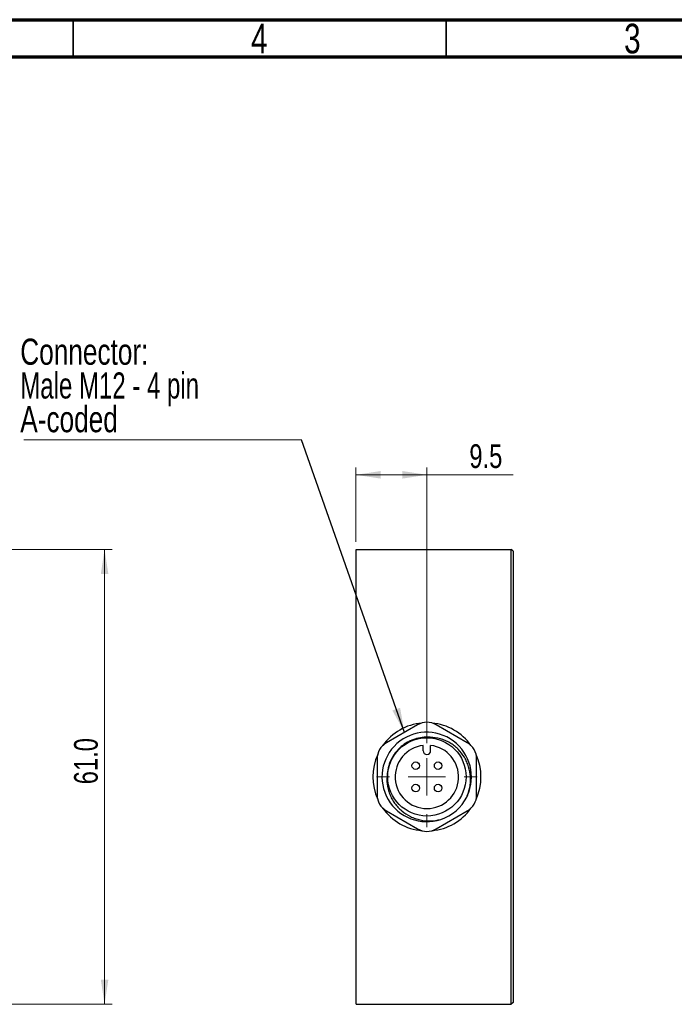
# Model space of a CAD drawing. Header units: millimetres. Extents: x 15 to 415, y 5 to 292.
# Tile 5 of 10: x 208 to 296, y 160 to 292. Entities that reach past the tile are written whole.
import ezdxf

# ---------------------------------------------------------------- set-up
doc = ezdxf.new("R2010")
doc.units = ezdxf.units.MM
doc.styles.add('SLDTEXTSTYLE0', font='TXT', dxfattribs={"width": 0.75})
doc.styles.add('SLDTEXTSTYLE1', font='TXT', dxfattribs={"width": 0.6875})
doc.dimstyles.new('SLDDIMSTYLE0', dxfattribs={"dimtxt": 3.175, "dimasz": 3.302, "dimexe": 0, "dimexo": 0.0625, "dimgap": 0.79375, "dimtad": 1, "dimdec": 1, "dimrnd": 1e-09, "dimzin": 4, "dimdsep": 46, "dimtxsty": 'SLDTEXTSTYLE0', "dimsah": 1, "dimcen": 0.09, "dimadec": 0, "dimazin": 1, "dimtfac": 1, "dimtdec": 1, "dimtofl": 0, "dimtmove": 0, "dimatfit": 3, "dimfxl": 1, "dimfrac": 2, "dimtolj": 1, "dimtzin": 12, "dimarcsym": 0})
doc.dimstyles.new('SLDDIMSTYLE1', dxfattribs={"dimtxt": 3.175, "dimasz": 3.302, "dimexe": 0, "dimexo": 0.0625, "dimgap": 0.79375, "dimtad": 1, "dimdec": 1, "dimrnd": 1e-09, "dimzin": 12, "dimdsep": 46, "dimtxsty": 'SLDTEXTSTYLE0', "dimsah": 1, "dimcen": 0.09, "dimadec": 0, "dimazin": 3, "dimtfac": 1, "dimtdec": 1, "dimtofl": 0, "dimtmove": 0, "dimatfit": 3, "dimfxl": 1, "dimfrac": 2, "dimtolj": 1, "dimtzin": 12, "dimarcsym": 0})
doc.dimstyles.new('SLDDIMSTYLE2', dxfattribs={"dimtxt": 0.18, "dimasz": 3.302, "dimexe": 0, "dimexo": 0.0625, "dimgap": 0, "dimtad": 0, "dimtih": 1, "dimtoh": 1, "dimdec": 0, "dimrnd": 1e-09, "dimzin": 0, "dimdsep": 46, "dimtxsty": 'Standard', "dimsah": 1, "dimcen": 0.09, "dimadec": 0, "dimazin": 0, "dimtfac": 3.302, "dimtdec": 0, "dimtofl": 0, "dimtmove": 0, "dimatfit": 3, "dimfxl": 1, "dimfrac": 2, "dimtolj": 1, "dimtzin": 0, "dimarcsym": 0})

# ---------------------------------------------------------------- blocks, each defined once
blk = doc.blocks.new('_D_3')
at = {"color": 7, "linetype": 'Continuous', "lineweight": 0}
for p, q in [((189.44, 220.97), (220.22, 220.97)), ((219.22, 159.97), (219.22, 220.97)), ((189.44, 159.97), (220.22, 159.97))]:
    blk.add_line(p, q, dxfattribs=at)
at = {"color": 7, "linetype": 'Continuous', "lineweight": 18}
for points in [[(219.22, 220.97), (218.72, 217.67), (219.73, 217.67)], [(219.22, 159.97), (219.73, 163.27), (218.72, 163.27)]]:
    blk.add_solid(points, dxfattribs=at)
at = {"color": 7, "linetype": 'Continuous', "lineweight": 18, "insert": (215.13, 189.47), "char_height": 3.175, "attachment_point": 1, "rotation": 90, "style": 'SLDTEXTSTYLE0'}
blk.add_mtext('61.0', dxfattribs=at)
blk = doc.blocks.new('_D_5')
at = {"color": 7, "linetype": 'Continuous', "lineweight": 0}
for p, q in [((252.92, 221.97), (252.92, 231.97)), ((262.42, 194.97), (262.42, 231.97)), ((262.42, 230.97), (252.92, 230.97)), ((262.42, 230.97), (273.98, 230.97))]:
    blk.add_line(p, q, dxfattribs=at)
at = {"color": 7, "linetype": 'Continuous', "lineweight": 18}
for points in [[(252.92, 230.97), (256.23, 230.46), (256.23, 231.48)], [(262.42, 230.97), (259.12, 231.48), (259.12, 230.46)]]:
    blk.add_solid(points, dxfattribs=at)
at = {"color": 7, "linetype": 'Continuous', "lineweight": 18, "insert": (268.11, 235.06), "char_height": 3.175, "attachment_point": 1, "style": 'SLDTEXTSTYLE0'}
blk.add_mtext('9.5', dxfattribs=at)
blk = doc.blocks.new('SW_NOTE_0_2')
at = {"color": 0, "linetype": 'Continuous', "lineweight": 0}
blk.add_line((-37.23, 0), (0, 0), dxfattribs=at)
at = {"color": 0, "linetype": 'Continuous', "lineweight": 0, "char_height": 3.5, "attachment_point": 1}
for s, insert, style in [('Connector:', (-37.71, 13.59), 'SLDTEXTSTYLE0'), ('Male M12 - 4 pin', (-37.71, 9.06), 'SLDTEXTSTYLE1'), ('A-coded', (-37.71, 4.54), 'SLDTEXTSTYLE0')]:
    blk.add_mtext(s, dxfattribs=dict(at, insert=insert, style=style))
blk = doc.blocks.new('SW_CENTERMARKSYMBOL_0')
at = {"color": 0, "linetype": 'Continuous', "lineweight": 18}
for p, q in [((0, 5), (0, 6.75)), ((0, 0), (0, 2.5)), ((-5, 0), (-6.75, 0)), ((0, 0), (-2.5, 0)), ((0, 0), (0, -2.5)), ((0, 0), (2.5, 0)), ((5, 0), (6.75, 0)), ((0, -5), (0, -6.75))]:
    blk.add_line(p, q, dxfattribs=at)

msp = doc.modelspace()

# ---------------------------------------------------------------- linework, layer by layer
at = {"color": 7, "linetype": 'Continuous', "lineweight": 70}
for p, q in [((15, 292), (415, 292)), ((20, 287), (410, 287))]:
    msp.add_line(p, q, dxfattribs=at)
at = {"color": 7, "linetype": 'Continuous', "lineweight": 35}
for p, q in [((215, 292), (215, 287)), ((215, 287), (215, 292)), ((265, 287), (265, 292))]:
    msp.add_line(p, q, dxfattribs=at)
at = {"color": 7, "linetype": 'Continuous', "lineweight": 25}
for p, q in [((252.924, 220.968), (273.734, 220.968)), ((252.924, 159.968), (252.924, 220.968)), ((273.734, 159.968), (273.734, 220.968)), ((273.984, 220.718), (273.734, 220.968)), ((273.984, 220.718), (273.984, 160.218)), ((261.174, 197.446), (257.006, 195.04)), ((267.842, 195.04), (263.674, 197.446)), ((261.924, 193.968), (261.924, 194.688)), ((262.924, 193.968), (262.924, 194.688)), ((255.756, 192.875), (255.756, 188.061)), ((269.092, 188.061), (269.092, 192.875)), ((257.006, 185.896), (261.174, 183.49)), ((263.674, 183.49), (267.842, 185.896)), ((252.924, 159.968), (273.734, 159.968)), ((273.984, 160.218), (273.734, 159.968))]:
    msp.add_line(p, q, dxfattribs=at)
for centre, radius in [((262.424, 190.468), 5.25), ((260.924, 191.968), 0.5), ((263.924, 191.968), 0.5), ((260.924, 188.968), 0.5), ((263.924, 188.968), 0.5)]:
    msp.add_circle(centre, radius, dxfattribs=at)
for centre, radius, start, end in [((262.424, 190.468), 7.25, 95.42179, 144.57821), ((262.424, 195.281), 2.5, 60, 120), ((262.424, 190.468), 7.25, 35.42179, 84.57821), ((262.399, 190.455), 5.995, 335.18138, 288.37939), ((258.256, 192.875), 2.5, 120, 180), ((262.424, 190.468), 4.25, 96.75633, 83.24367), ((266.592, 192.875), 2.5, 0, 60), ((262.424, 190.468), 7.25, 155.42179, 204.57821), ((262.424, 193.968), 0.5, 180, 0), ((262.424, 190.468), 7.25, 335.42179, 24.57821), ((258.256, 188.061), 2.5, 180, 240), ((262.424, 190.468), 6, 288.11048, 333.11048), ((266.592, 188.061), 2.5, 300, 0), ((262.424, 190.468), 7.25, 215.42179, 264.57821), ((262.424, 190.468), 7.25, 275.42179, 324.57821), ((262.424, 185.655), 2.5, 240, 300)]:
    msp.add_arc(centre, radius, start, end, dxfattribs=at)
for points, knots in [([(262.858, 195.774), (262.507, 195.802), (262.154, 195.796), (261.463, 195.715), (261.125, 195.642), (260.627, 195.482), (260.462, 195.42), (260.142, 195.281), (259.986, 195.204), (259.532, 194.951), (259.246, 194.753), (258.711, 194.299), (258.47, 194.049), (258.147, 193.642), (258.045, 193.501), (257.856, 193.208), (257.768, 193.055), (257.529, 192.589), (257.402, 192.267), (257.211, 191.599), (257.147, 191.252), (257.118, 190.902)], [0, 0, 0, 0, 0.125, 0.125, 0.25, 0.25, 0.3125, 0.3125, 0.375, 0.375, 0.5, 0.5, 0.625, 0.625, 0.6875, 0.6875, 0.75, 0.75, 0.875, 0.875, 1, 1, 1, 1]), ([(267.775, 187.754), (267.962, 188.182), (268.095, 188.625), (268.218, 189.311), (268.246, 189.544), (268.274, 190.006), (268.274, 190.237), (268.236, 190.93), (268.152, 191.394), (267.948, 192.054), (267.866, 192.269), (267.677, 192.691), (267.569, 192.898), (267.208, 193.494), (266.923, 193.857), (266.431, 194.347), (266.255, 194.502), (265.888, 194.785), (265.698, 194.914), (265.301, 195.147), (265.095, 195.25), (264.667, 195.433), (264.446, 195.51), (263.78, 195.697), (263.325, 195.765), (262.858, 195.774)], [0, 0, 0, 0, 0.125, 0.125, 0.1875, 0.1875, 0.25, 0.25, 0.375, 0.375, 0.4375, 0.4375, 0.5, 0.5, 0.625, 0.625, 0.6875, 0.6875, 0.75, 0.75, 0.8125, 0.8125, 0.875, 0.875, 1, 1, 1, 1]), ([(257.118, 190.902), (257.05, 190.437), (257.046, 189.973), (257.126, 189.277), (257.168, 189.045), (257.279, 188.593), (257.349, 188.372), (257.517, 187.939), (257.616, 187.726), (257.839, 187.315), (257.963, 187.118), (258.234, 186.743), (258.381, 186.564), (258.699, 186.223), (258.87, 186.061), (259.405, 185.612), (259.793, 185.359), (260.424, 185.05), (260.64, 184.96), (261.078, 184.809), (261.301, 184.746), (261.98, 184.599), (262.452, 184.557), (263.377, 184.581), (263.835, 184.646), (264.289, 184.765)], [0, 0, 0, 0, 0.125, 0.125, 0.1875, 0.1875, 0.25, 0.25, 0.3125, 0.3125, 0.375, 0.375, 0.4375, 0.4375, 0.5, 0.5, 0.625, 0.625, 0.6875, 0.6875, 0.75, 0.75, 0.875, 0.875, 1, 1, 1, 1])]:
    msp.add_open_spline(points, degree=3, knots=knots, dxfattribs=at)

# ---------------------------------------------------------------- block references
at = {"color": 7, "linetype": 'Continuous', "lineweight": 0}
for name, p in [('SW_NOTE_0_2', (245.633, 235.64)), ('SW_CENTERMARKSYMBOL_0', (262.424, 190.468))]:
    msp.add_blockref(name, p, dxfattribs=at)

# ---------------------------------------------------------------- texts
at = {"color": 7, "linetype": 'Continuous', "lineweight": 0, "char_height": 3.969, "attachment_point": 2, "style": 'SLDTEXTSTYLE0'}
for s, insert in [('4', (239.96, 291.454)), ('3', (289.96, 291.454))]:
    msp.add_mtext(s, dxfattribs=dict(at, insert=insert))

# ---------------------------------------------------------------- dimensions: what is measured, and where the dimension line sits
at = {"color": 7, "linetype": 'Continuous', "lineweight": 18}
dim = msp.add_linear_dim(base=(252.924, 230.968), p1=(262.424, 193.968), p2=(252.924, 220.968), dimstyle='SLDDIMSTYLE1', dxfattribs=at)
dim.commit()
dim.dimension.update_dxf_attribs({"geometry": '_D_5', "text_midpoint": (271.045, 230.968), "dimtype": 160})
dim = msp.add_linear_dim(base=(219.224, 220.968), p1=(188.443, 159.968), p2=(188.443, 220.968), angle=90, dimstyle='SLDDIMSTYLE0', dxfattribs=at)
dim.commit()
dim.dimension.update_dxf_attribs({"geometry": '_D_3', "text_midpoint": (219.224, 193.576), "dimtype": 160})

# ---------------------------------------------------------------- leaders
at = {"color": 7, "linetype": 'Continuous', "lineweight": 0}
msp.add_leader([(259.413, 196.43), (245.633, 235.64)], dimstyle='SLDDIMSTYLE2', dxfattribs=at)

doc.saveas('drawing.dxf')
